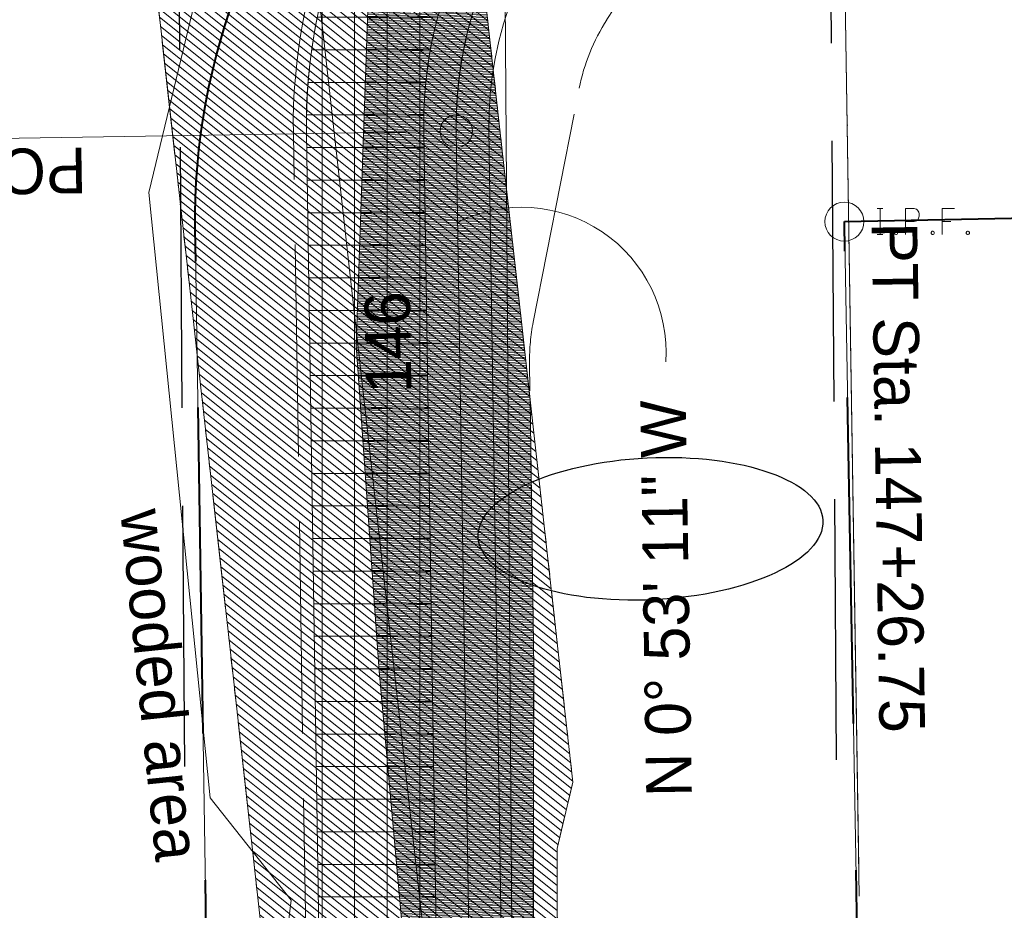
# Model space of a CAD drawing. Header units: feet. Extents: x 2433273 to 2447442, y 555003 to 575201.
# Tile 160 of 226: x 2437564 to 2437715, y 564528 to 564665. Entities that reach past the tile are written whole.
import ezdxf
from ezdxf.enums import TextEntityAlignment as Align

# ---------------------------------------------------------------- set-up
doc = ezdxf.new("R2010")
doc.units = ezdxf.units.FT
doc.header["$LTSCALE"] = 50
doc.header["$MEASUREMENT"] = 0
for name, pattern in [('cl50', [100, 7.5, -7.5, 70, -7.5, 7.5]), ('constlimit', [0.85, 0.65, -0.1, -0.1]), ('esmtuex', [4.65, 0.8, -0.275, -0.275, 0.8, -0.3, 0.8, -0.3, 0.8, -0.3]), ('rowpr', [5.45, 1, -0.225, -0.225, 4]), ('stream', [1.4, 0.7, -0.1, 0.1, -0.1, 0.1, -0.1, 0.1, -0.1]), ('treelt', [0.3, -0.15, -0.15])]:
    doc.linetypes.add(name, pattern=pattern)
for name, color, linetype, lineweight in [('DV_X_Property_Line', 7, 'Continuous', 0), ('EV_Ecological_Wetlands', 151, 'stream', 13), ('GE_P_CL_50', 7, 'cl50', 13), ('PV_P_Bikeway', 193, 'Continuous', 13), ('RW_P_Const_Limits', 120, 'constlimit', 0), ('RW_P_Fee_RW', 193, 'rowpr', 40), ('RW_X_Esmt_U', 6, 'esmtuex', 30), ('SV_X_Mon_Cells_Found', 7, 'Continuous', 0), ('SV_X_Text', 7, 'Continuous', 0), ('UT_X_Overhead_Electric', 1, 'Continuous', 0), ('VG_P_Cells', 3, 'Continuous', 13), ('VG_X_Tree_Line_Lt', 3, 'treelt', 0)]:
    doc.layers.add(name, color=color, linetype=linetype, lineweight=lineweight)
doc.layers.add('GK_Visualization', color=30, linetype='Continuous', lineweight=13, plot=False)
doc.styles.add('Slanted-Normal LS 0.50', font='font31.shx', dxfattribs={"height": 0.14})
doc.styles.add('Style-font30', font='font30.shx')
doc.styles.add('Style-font31', font='font31.shx')

# ---------------------------------------------------------------- blocks, each defined once
blk = doc.blocks.new('X_190')
at = {"layer": 'GK_Visualization', "color": 1, "linetype": 'Continuous', "lineweight": 0}
for p, q in [((-0.07, -0.07), (0.07, 0.07)), ((-0.07, 0.07), (0.07, -0.07))]:
    blk.add_line(p, q, dxfattribs=at)
blk = doc.blocks.new('SURVPN-CROSS_133')
at = {"layer": 'GK_Visualization', "color": 30, "linetype": 'Continuous', "lineweight": 0}
for p, q in [((0.07, 0), (-0.07, 0)), ((0, 0.07), (0, -0.07))]:
    blk.add_line(p, q, dxfattribs=at)
blk = doc.blocks.new('SURVPN-CROSS_135')
at = {"layer": 'GK_Visualization', "color": 30, "linetype": 'Continuous', "lineweight": 0}
for p, q in [((0.07, 0), (-0.07, 0)), ((0, 0.07), (0, -0.07))]:
    blk.add_line(p, q, dxfattribs=at)
blk = doc.blocks.new('IPF_12')
at = {"layer": 'SV_X_Mon_Cells_Found', "color": 7, "linetype": 'Continuous', "lineweight": 0, "flags": 128}
for points in [[(0.1007, 0.04), (0.1184, 0.04)], [(0.1095, -0.04), (0.1095, 0.04)], [(0.1878, -0.04), (0.1878, 0.04), (0.2143, 0.04), (0.217, 0.0394), (0.2209, 0.0381), (0.2225, 0.0368), (0.2242, 0.0356), (0.2264, 0.0324), (0.228, 0.0293), (0.2291, 0.0242), (0.2291, 0.0167), (0.2286, 0.0142), (0.2275, 0.0104), (0.2253, 0.006), (0.2231, 0.0041), (0.2214, 0.0028), (0.2187, 0.0016), (0.2143, 0.0009), (0.1878, 0.0009)], [(0.3383, 0.04), (0.3002, 0.04), (0.3002, -0.04)], [(0.3002, 0.0009), (0.3272, 0.0009)], [(0.1575, -0.0293), (0.1602, -0.0293), (0.1619, -0.0305), (0.1635, -0.0331), (0.1635, -0.0362), (0.1619, -0.0387), (0.1602, -0.04), (0.1575, -0.04), (0.1558, -0.0387), (0.1542, -0.0362), (0.1542, -0.0331), (0.1558, -0.0305), (0.1575, -0.0293)], [(0.2699, -0.0293), (0.2727, -0.0293), (0.2743, -0.0305), (0.276, -0.0331), (0.276, -0.0362), (0.2743, -0.0387), (0.2727, -0.04), (0.2699, -0.04), (0.2683, -0.0387), (0.2666, -0.0362), (0.2666, -0.0331), (0.2683, -0.0305), (0.2699, -0.0293)], [(0.3774, -0.0293), (0.3801, -0.0293), (0.3818, -0.0305), (0.3835, -0.0331), (0.3835, -0.0362), (0.3818, -0.0387), (0.3801, -0.04), (0.3774, -0.04), (0.3757, -0.0387), (0.3741, -0.0362), (0.3741, -0.0331), (0.3757, -0.0305), (0.3774, -0.0293)], [(0.1007, -0.04), (0.1184, -0.04)]]:
    blk.add_lwpolyline(points, dxfattribs=at)
at = {"layer": 'SV_X_Mon_Cells_Found', "color": 7, "linetype": 'Continuous', "lineweight": 0}
blk.add_circle((0, 0), 0.06, dxfattribs=at)

msp = doc.modelspace()

# ---------------------------------------------------------------- hatches: boundary and pattern name
at = {"layer": 'EV_Ecological_Wetlands', "linetype": 'Continuous'}
h = msp.add_hatch(dxfattribs=at)
h.set_pattern_fill('HATCH', color=256, style=0, pattern_type=2)
h.set_pattern_definition([(141.37778, (2437465.6492, 564769.3414), (-0.6241826, -0.7812785), [])])
h.paths.add_polyline_path([(2437566.71, 564829.06), (2437568.72, 564811.13), (2437568.78, 564810.54), (2437574.34, 564760.85), (2437579.89, 564711.16), (2437581.52, 564696.62), (2437585.45, 564661.47), (2437589.65, 564623.88), (2437591, 564611.78), (2437592.93, 564594.54), (2437596.55, 564562.09), (2437602.11, 564512.4), (2437602.59, 564508.09), (2437608.55, 564505.79), (2437614.8, 564507.45), (2437618.13, 564509.12), (2437622.72, 564510.37), (2437633.13, 564510.37), (2437641.05, 564510.79), (2437645.63, 564515.37), (2437646.88, 564521.2), (2437646.05, 564527.04), (2437646.05, 564537.45), (2437648.48, 564547.62), (2437646.25, 564567.64), (2437642.65, 564599.85), (2437640.69, 564617.33), (2437637.6, 564644.95), (2437635.14, 564667.03), (2437634.08, 564676.47), (2437631.05, 564678.29), (2437627.72, 564681.2), (2437626.88, 564687.04), (2437626.88, 564692.87), (2437627.3, 564699.95), (2437630.47, 564708.81), (2437629.58, 564716.72), (2437627.15, 564738.5), (2437624.03, 564766.41), (2437619.05, 564810.91), (2437614.01, 564856.03), (2437611.37, 564879.63), (2437611.74, 564883.92), (2437611.34, 564888.43), (2437609.8, 564893.7), (2437608.92, 564895.61), (2437607.27, 564901.54), (2437605.61, 564906.82), (2437605.4, 564907.32), (2437602.17, 564915.08), (2437597.53, 564923.26), (2437594.85, 564927.26), (2437584.82, 564941.4), (2437530.05, 565018.57), (2437483.92, 565083.65), (2437481.97, 565087.87), (2437479.37, 565091.58), (2437476.98, 565094.03), (2437455.22, 565084.95), (2437451.06, 565075.02), (2437447.76, 565067.9), (2437442.44, 565055.64), (2437444.47, 565052.78), (2437557.73, 564892.08), (2437559.64, 564887.02), (2437560.99, 564880.38), (2437561.91, 564872.09)])
h = msp.add_hatch(dxfattribs=at)
h.set_pattern_fill('HATCH', color=256, style=0, pattern_type=2)
h.set_pattern_definition([(181.78872, (2437627.6909, 564611.18141), (0.0078035, -0.2498782), [])])
h.paths.add_polyline_path([(2437619.19, 564671.99, 0.157761), (2437617.03, 564666.22), (2437617.02, 564666.11), (2437615.25, 564614.64), (2437618.76, 564564.65), (2437623.26, 564514.71), (2437623.35, 564510.37), (2437633.13, 564510.37), (2437641.05, 564510.79), (2437642.34, 564512.07), (2437642.47, 564565.16), (2437641.92, 564606.36), (2437640.03, 564623.25), (2437637.6, 564644.95), (2437635.14, 564667.03), (2437634.08, 564676.47), (2437631.05, 564678.29), (2437627.72, 564681.2), (2437627.53, 564682.48)])
at = {"layer": 'VG_P_Cells', "lineweight": 0}
h = msp.add_hatch(dxfattribs=at)
h.set_pattern_fill('ANSI37', color=256, scale=40, angle=45, style=0)
h.paths.add_polyline_path([(2437625.6, 564647.41, -0.414214), (2437689.58, 564713.41), (2437707.83, 564713.69), (2437707.55, 564731.69), (2437689.31, 564731.41, 0.414214), (2437607.6, 564647.13), (2437609.65, 564514.65), (2437627.65, 564514.93)])

# ---------------------------------------------------------------- linework, layer by layer
msp.add_ellipse((2437660.4, 564586.5), major_axis=(-26.44, -1.28), ratio=0.411521)
at = {"layer": 'DV_X_Property_Line'}
for p, q in [((2437690.14, 564633.63), (2437740.25, 564634.64)), ((2437592.87, 564482.6), (2437590.55, 564632.37)), ((2437693.4, 564454.15), (2437690.14, 564633.63))]:
    msp.add_line(p, q, dxfattribs=at)
msp.add_arc((2437690.04, 564633.91), 99.5, 90.8865, 180.8865, dxfattribs=at)
at = {"layer": 'EV_Ecological_Wetlands', "ltscale": 0.500001, "flags": 128}
msp.add_lwpolyline([(2437561.91, 564872.09), (2437560.99, 564880.38), (2437559.64, 564887.02), (2437557.73, 564892.08), (2437444.47, 565052.78), (2437442.44, 565055.64), (2437447.76, 565067.9), (2437451.06, 565075.02), (2437455.22, 565084.95), (2437476.98, 565094.03), (2437479.37, 565091.58), (2437481.97, 565087.87), (2437483.92, 565083.65), (2437530.05, 565018.57), (2437584.82, 564941.4), (2437594.85, 564927.26), (2437597.53, 564923.26), (2437602.17, 564915.08), (2437605.4, 564907.32), (2437605.61, 564906.82), (2437607.27, 564901.54), (2437608.92, 564895.61), (2437609.8, 564893.7), (2437611.34, 564888.43), (2437611.74, 564883.92), (2437611.37, 564879.63), (2437614.01, 564856.03), (2437619.05, 564810.91), (2437624.03, 564766.41), (2437627.15, 564738.5), (2437629.58, 564716.72), (2437630.47, 564708.81), (2437627.3, 564699.95), (2437626.88, 564692.87), (2437626.88, 564687.04), (2437627.72, 564681.2), (2437631.05, 564678.29), (2437634.08, 564676.47), (2437635.14, 564667.03), (2437637.6, 564644.95), (2437640.69, 564617.33), (2437642.65, 564599.85), (2437646.25, 564567.64), (2437648.48, 564547.62), (2437646.05, 564537.45), (2437646.05, 564527.04), (2437646.88, 564521.2), (2437645.63, 564515.37), (2437641.05, 564510.79), (2437633.13, 564510.37), (2437622.72, 564510.37), (2437618.13, 564509.12), (2437614.8, 564507.45), (2437608.55, 564505.79), (2437602.59, 564508.09), (2437602.11, 564512.4), (2437596.55, 564562.09), (2437592.93, 564594.54), (2437591, 564611.78), (2437589.65, 564623.88), (2437585.45, 564661.47), (2437581.52, 564696.62), (2437579.89, 564711.16), (2437574.34, 564760.85), (2437568.78, 564810.54), (2437568.72, 564811.13), (2437566.71, 564829.06), (2437561.91, 564872.09)], close=True, dxfattribs=at)
at = {"layer": 'EV_Ecological_Wetlands', "linetype": 'Continuous', "flags": 128}
msp.add_lwpolyline([(2437581.52, 564696.62), (2437585.45, 564661.47), (2437589.65, 564623.88), (2437591, 564611.78), (2437592.93, 564594.54), (2437596.55, 564562.09), (2437602.11, 564512.4), (2437602.59, 564508.09), (2437608.55, 564505.79), (2437614.8, 564507.45), (2437618.13, 564509.12), (2437622.72, 564510.37), (2437633.13, 564510.37), (2437641.05, 564510.79), (2437645.63, 564515.37), (2437646.88, 564521.2), (2437646.05, 564527.04), (2437646.05, 564537.45), (2437648.48, 564547.62), (2437646.25, 564567.64), (2437642.65, 564599.85), (2437640.69, 564617.33), (2437637.6, 564644.95), (2437635.14, 564667.03)], dxfattribs=at)
msp.add_lwpolyline([(2437619.19, 564671.99, 0.157761), (2437617.03, 564666.22), (2437617.02, 564666.11), (2437615.25, 564614.64), (2437618.76, 564564.65), (2437623.26, 564514.71), (2437623.35, 564510.37), (2437633.13, 564510.37), (2437641.05, 564510.79), (2437642.34, 564512.07), (2437642.47, 564565.16), (2437641.92, 564606.36), (2437640.03, 564623.25), (2437637.6, 564644.95), (2437635.14, 564667.03), (2437634.08, 564676.47), (2437631.05, 564678.29), (2437627.72, 564681.2), (2437627.53, 564682.48), (2437619.19, 564671.99)], format="xyb", close=True, dxfattribs=at)
at = {"layer": 'GE_P_CL_50', "linetype": 'Continuous'}
for p, q in [((2437689.7, 564705.91), (2437692.42, 564530.15)), ((2437689.7, 564705.91), (2437692.35, 564534.54)), ((2437474.36, 564645.07), (2437628.1, 564647.45)), ((2437631.1, 564614.99), (2437626.1, 564614.91))]:
    msp.add_line(p, q, dxfattribs=at)
at = {"layer": 'GE_P_CL_50'}
msp.add_line((2437633.61, 564452.55), (2437630.6, 564647.49), dxfattribs=at)
at = {"layer": 'GE_P_CL_50', "linetype": 'Continuous'}
msp.add_circle((2437630.6, 564647.49), 2.5, dxfattribs=at)
msp.add_circle((2437630.6, 564647.49), 2.5, dxfattribs=at)
at = {"layer": 'GE_P_CL_50', "extrusion": (0, 0, -1)}
msp.add_arc((-2437690.59, 564648.42), 60, 359.1135, 89.1135, dxfattribs=at)
at = {"layer": 'GE_P_CL_50', "linetype": 'Continuous', "extrusion": (0, 0, -1)}
msp.add_arc((-2437640.6, 564613.65), 22.18, 63.8193, 183.9971, dxfattribs=at)
at = {"layer": 'GK_Visualization', "color": 1, "flags": 128}
for points in [[(2437633.61, 564452.55), (2437630.6, 564647.49, -0.414214), (2437689.66, 564708.41), (2438175.34, 564715.93, 0.414214), (2438234.41, 564776.85), (2438223.25, 565497.8, -0.414214), (2438282.32, 565558.72), (2438697.54, 565565.15, 0.57102), (2438748.68, 565654.95), (2436449.15, 569670.88, 0.278952), (2436394.84, 569701.03), (2435906.17, 569682.75, -0.413873), (2435792.15, 569788.44), (2435791.25, 569811.65)], [(2437880.68, 564140.54), (2437633.61, 564452.55), (2437585.46, 564883.36, 0.127136), (2437574.76, 564911.42), (2437459.17, 565074.31), (2437394.79, 565151.54), (2437343.43, 565237.42), (2437261.72, 565352.57, -0.085446), (2437252.92, 565370.93), (2437225.87, 565466.38, 0.21006), (2437195.12, 565503.61), (2437042.39, 565580.51, -0.209554), (2437011.68, 565617.63), (2436990.23, 565692.75, -0.063319), (2436987.94, 565707.71), (2436985.68, 565797.45, 0.075377), (2436982.54, 565815.16), (2436962.36, 565874.82, 0.091686), (2436951.73, 565893.87), (2436871.14, 565991.15), (2436772.07, 566079.22), (2436685.46, 566161.66), (2436309.03, 566628.47)]]:
    msp.add_lwpolyline(points, format="xyb", dxfattribs=at)
at = {"layer": 'GK_Visualization', "color": 30, "extrusion": (0, 0, -1)}
msp.add_arc((-2437690.59, 564648.42), 60, 359.1135, 89.1135, dxfattribs=at)
at = {"layer": 'PV_P_Bikeway'}
for p, q in [((2437638.44, 564463.6), (2437635.6, 564647.57)), ((2437628.45, 564463.41), (2437625.6, 564647.41))]:
    msp.add_line(p, q, dxfattribs=at)
at = {"layer": 'PV_P_Bikeway', "extrusion": (0, 0, -1)}
for radius in [65, 55]:
    msp.add_arc((-2437690.59, 564648.42), radius, 359.1135, 89.1135, dxfattribs=at)
at = {"layer": 'RW_P_Const_Limits'}
for p, q in [((2437653.71, 564664.62), (2437667.03, 564685.17)), ((2437642.4, 564618.22), (2437649.45, 564654.09)), ((2437607.68, 564512.62), (2437605.6, 564647.1)), ((2437642.47, 564565.16), (2437641.84, 564612.03)), ((2437642.45, 564515.16), (2437642.47, 564565.16))]:
    msp.add_line(p, q, dxfattribs=at)
at = {"layer": 'RW_P_Const_Limits', "extrusion": (0, 0, -1)}
for centre, radius, start, end in [((-2437690.59, 564648.42), 85, 359.1135, 89.1135), ((-2437678.89, 564648.3), 30, 11.1205, 32.9449), ((-2437671.84, 564612.44), 30, 359.2281, 11.1205)]:
    msp.add_arc(centre, radius, start, end, dxfattribs=at)
at = {"layer": 'RW_P_Fee_RW'}
msp.add_line((2437692.86, 564484.14), (2437690.14, 564633.63), dxfattribs=at)
at = {"layer": 'RW_P_Fee_RW', "flags": 128}
msp.add_lwpolyline([(2437592.87, 564482.6), (2437590.55, 564632.37, -0.414214), (2437688.5, 564733.4)], format="xyb", dxfattribs=at)
msp.add_lwpolyline([(2437690.14, 564633.63), (2437740.25, 564634.64), (2437740.79, 564604.64)], dxfattribs=at)
at = {"layer": 'RW_X_Esmt_U'}
for p, q in [((2437689.41, 564483.54), (2437686.58, 564887.04)), ((2437589.42, 564482.54), (2437586.83, 564851.33))]:
    msp.add_line(p, q, dxfattribs=at)
at = {"layer": 'UT_X_Overhead_Electric'}
msp.add_line((2437639.95, 564407.64), (2437636.7, 564869.18), dxfattribs=at)
at = {"layer": 'VG_P_Cells'}
for p, q in [((2437609.65, 564514.65), (2437607.6, 564647.13)), ((2437627.65, 564514.93), (2437625.6, 564647.41))]:
    msp.add_line(p, q, dxfattribs=at)
at = {"layer": 'VG_P_Cells', "lineweight": 0, "flags": 128}
msp.add_lwpolyline([(2437625.6, 564647.41, -0.414214), (2437689.58, 564713.41), (2437707.83, 564713.69), (2437707.55, 564731.69), (2437707.55, 564731.69), (2437689.31, 564731.41, 0.414214), (2437607.6, 564647.13), (2437609.65, 564514.65), (2437627.65, 564514.93), (2437625.6, 564647.41)], format="xyb", close=True, dxfattribs=at)
at = {"layer": 'VG_P_Cells', "extrusion": (0, 0, -1)}
for radius in [83, 65]:
    msp.add_arc((-2437690.59, 564648.42), radius, 359.1135, 89.1135, dxfattribs=at)
at = {"layer": 'VG_X_Tree_Line_Lt', "flags": 128}
msp.add_lwpolyline([(2437484.05, 564961.17), (2437508.02, 564975.55), (2437520.43, 564931.29), (2437557.59, 564876.03), (2437583.28, 564801.72), (2437582.63, 564745.12), (2437594.25, 564683.11), (2437583.4, 564638.09), (2437592.83, 564545.2), (2437605.25, 564529.52), (2437599.17, 564479.58), (2437588.79, 564469.15)], dxfattribs=at)

# ---------------------------------------------------------------- block references
at = {"layer": 'GK_Visualization', "color": 1, "linetype": 'Continuous', "lineweight": 0}
msp.add_blockref('X_190', (2437630.6, 564647.49), dxfattribs=at)
at = {"layer": 'GK_Visualization', "color": 30, "linetype": 'Continuous', "lineweight": 0}
for name, p in [('SURVPN-CROSS_133', (2437630.6, 564647.49)), ('SURVPN-CROSS_135', (2437690.59, 564648.42))]:
    msp.add_blockref(name, p, dxfattribs=at)
at = {"layer": 'SV_X_Mon_Cells_Found', "color": 7, "linetype": 'Continuous', "lineweight": 0, "xscale": 50, "yscale": 50, "zscale": 50}
msp.add_blockref('IPF_12', (2437690.14, 564633.63), dxfattribs=at)

# ---------------------------------------------------------------- texts
at = {"layer": 'GE_P_CL_50', "linetype": 'Continuous', "style": 'Style-font31'}
for s, rotation, p in [('PC Sta. 146+32.50', 180.8865, (2437573.83, 564645)), ('PT Sta. 147+26.75', 270.8865, (2437694.32, 564633.47))]:
    msp.add_text(s, height=7, rotation=rotation, dxfattribs=at).set_placement(p)
msp.add_text('146', height=7, rotation=90.8865, dxfattribs=at).set_placement((2437623.6, 564615.12), align=Align.CENTER)
msp.add_text('N 0%%d 53\' 11" W', height=7, rotation=90.8865, dxfattribs=at).set_placement((2437659.28, 564575.74), align=Align.TOP_CENTER)
at = {"layer": 'GK_Visualization', "color": 1, "style": 'Style-font30'}
msp.add_text('TEMP20001', height=0.14, dxfattribs=at).set_placement((2437630.6, 564647.49), align=Align.RIGHT)
at = {"layer": 'SV_X_Text', "style": 'Slanted-Normal LS 0.50'}
msp.add_text('wooded area', height=7, rotation=275.7933, dxfattribs=at).set_placement((2437579.03, 564589.14))

doc.saveas('drawing.dxf')
